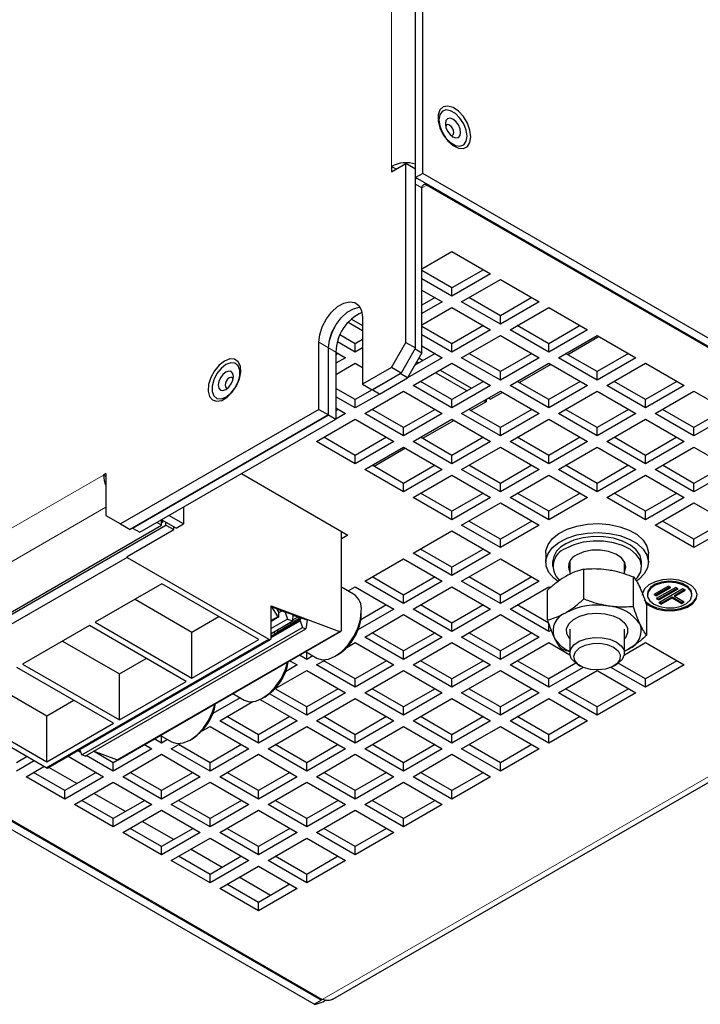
# Model space of a CAD drawing. Header units: millimetres. Extents: x 5 to 418, y 2 to 292.
# Tile 12 of 15: x 342 to 382, y 75 to 133. Entities that reach past the tile are written whole.
import ezdxf

# ---------------------------------------------------------------- set-up
doc = ezdxf.new("R2010")
doc.units = ezdxf.units.MM

msp = doc.modelspace()

# ---------------------------------------------------------------- linework, layer by layer
at = {"color": 7, "linetype": 'Continuous', "lineweight": 18}
for p, q in [((364.1519, 123.9779), (364.1519, 178.8495)), ((365.566, 123.8146), (365.5689, 123.8163)), ((365.9366, 122.7188), (365.5661, 122.9327)), ((365.9366, 122.7189), (366.2194, 122.8822)), ((366.2194, 122.8822), (366.2194, 122.9475)), ((359.9092, 113.6899), (360.4749, 113.3633)), ((360.902, 113.1168), (360.4777, 113.3617)), ((329.2208, 95.4839), (347.3227, 105.934)), ((330.0693, 94.0142), (347.4641, 104.0561)), ((360.11, 75.2692), (404.4032, 100.8392)), ((357.4755, 96.8421), (358.7707, 97.5898)), ((361.1158, 96.7942), (348.105, 89.2833)), ((356.99, 96.3321), (343.9793, 88.8212)), ((360.0535, 75.3019), (360.0535, 75.2366))]:
    msp.add_line(p, q, dxfattribs=at)
at = {"color": 7, "linetype": 'Continuous', "lineweight": 25}
for p, q in [((365.5689, 123.323), (365.5689, 142.92)), ((365.9932, 123.568), (365.9932, 143.1649)), ((364.1519, 123.6513), (365.0004, 124.1412)), ((364.1519, 123.9779), (364.1519, 123.6513)), ((364.4348, 123.8146), (364.1519, 123.9779)), ((365.0004, 113.6894), (365.0004, 124.1412)), ((365.5661, 123.8146), (365.0004, 124.1412)), ((365.5661, 113.3629), (365.5661, 123.8146)), ((365.5661, 123.4881), (365.5689, 123.4864)), ((365.5689, 123.3347), (365.5661, 123.333)), ((365.5991, 123.3056), (365.5661, 123.245)), ((365.9932, 123.568), (365.5689, 123.323)), ((404.4598, 100.8718), (365.5689, 123.323)), ((404.884, 101.1167), (365.9932, 123.568)), ((365.9366, 113.0837), (365.9366, 122.7188)), ((366.2194, 122.8822), (404.4032, 100.8392)), ((365.9366, 117.9837), (367.6902, 118.9961)), ((367.6902, 118.9961), (369.953, 117.6898)), ((367.6902, 116.8735), (365.9366, 117.8858)), ((369.5286, 117.9348), (367.6902, 116.8735)), ((369.953, 117.6898), (367.6902, 116.3836)), ((367.6902, 116.3836), (365.9366, 117.3959)), ((367.6902, 116.3836), (367.6902, 116.8735)), ((368.2559, 116.057), (370.5187, 117.3633)), ((370.5187, 117.3633), (372.7814, 116.057)), ((365.9366, 116.7428), (367.1245, 116.057)), ((366.7002, 116.302), (365.9366, 115.8611)), ((370.5187, 115.2407), (368.6802, 116.302)), ((372.3571, 116.302), (370.5187, 115.2407)), ((367.1245, 116.057), (365.9366, 115.3712)), ((365.9366, 114.7181), (367.6902, 115.7304)), ((367.6902, 115.7304), (369.953, 114.4242)), ((370.5187, 114.7507), (368.2559, 116.057)), ((372.7814, 116.057), (370.5187, 114.7507)), ((371.0843, 114.4242), (373.3471, 115.7304)), ((373.3471, 115.7304), (375.6098, 114.4242)), ((362.4548, 115.1594), (362.4548, 111.24)), ((370.5187, 114.7507), (370.5187, 115.2407)), ((361.6298, 114.8652), (362.4548, 114.3889)), ((361.814, 115.0527), (362.4548, 114.6828)), ((367.6902, 113.6079), (365.9366, 114.6202)), ((369.5286, 114.6691), (367.6902, 113.6079)), ((373.3471, 113.6079), (371.5087, 114.6691)), ((375.1855, 114.6691), (373.3471, 113.6079)), ((362.0334, 113.6079), (361.145, 114.1207)), ((367.6902, 113.1179), (365.9366, 114.1303)), ((369.953, 114.4242), (367.6902, 113.1179)), ((368.2559, 112.7914), (370.5187, 114.0976)), ((370.5187, 114.0976), (372.7814, 112.7914)), ((373.3471, 113.1179), (371.0843, 114.4242)), ((375.6098, 114.4242), (373.3471, 113.1179)), ((373.9128, 112.7914), (376.1755, 114.0976)), ((376.2962, 114.028), (374.4578, 112.9667)), ((376.1755, 114.0976), (378.4383, 112.7914)), ((359.9092, 109.7705), (359.9092, 113.6899)), ((362.0334, 113.1179), (360.9939, 113.718)), ((362.4548, 113.8511), (362.0334, 113.6079)), ((362.0334, 113.1179), (362.0334, 113.6079)), ((364.1519, 112.2197), (365.0004, 113.6894)), ((365.0004, 113.6894), (365.5661, 113.3629)), ((365.9366, 113.4771), (367.1245, 112.7914)), ((367.6902, 113.1179), (367.6902, 113.6079)), ((373.3471, 113.1179), (373.3471, 113.6079)), ((360.4749, 109.4439), (360.4749, 113.3633)), ((360.4777, 109.4423), (360.4777, 113.3617)), ((360.902, 113.1179), (361.4677, 112.7914)), ((360.902, 113.1168), (360.902, 109.1974)), ((361.0434, 113.0363), (360.902, 112.9547)), ((362.4548, 113.3612), (362.0334, 113.1179)), ((365.5661, 113.3629), (364.7176, 111.8932)), ((365.9366, 113.0837), (365.0881, 111.614)), ((366.7002, 113.0363), (365.5139, 112.3515)), ((365.5378, 113.3139), (365.9366, 113.0837)), ((370.5187, 111.975), (368.6802, 113.0363)), ((372.3571, 113.0363), (370.5187, 111.975)), ((376.1755, 111.975), (374.3371, 113.0363)), ((378.0139, 113.0363), (376.1755, 111.975)), ((361.4677, 112.7914), (360.902, 112.4648)), ((360.902, 111.8117), (362.0334, 112.4648)), ((362.0334, 112.4648), (362.4548, 112.2215)), ((367.1245, 112.7914), (365.0896, 111.6166)), ((365.4275, 111.1586), (367.6902, 112.4648)), ((365.6314, 112.5551), (365.749, 112.4872)), ((365.7587, 112.7755), (366.0036, 112.6342)), ((367.6902, 112.4648), (369.953, 111.1586)), ((370.5187, 111.4851), (368.2559, 112.7914)), ((372.7814, 112.7914), (370.5187, 111.4851)), ((371.0843, 111.1586), (373.3471, 112.4648)), ((373.4677, 112.3952), (371.6293, 111.3339)), ((373.3471, 112.4648), (375.6098, 111.1586)), ((376.1755, 111.4851), (373.9128, 112.7914)), ((378.4383, 112.7914), (376.1755, 111.4851)), ((376.7412, 111.1586), (379.0039, 112.4648)), ((379.0039, 112.4648), (381.2667, 111.1586)), ((364.1519, 112.2197), (362.4548, 111.24)), ((364.7176, 111.8932), (363.0205, 110.9135)), ((363.0233, 110.9118), (364.6638, 111.8589)), ((364.7176, 111.8932), (364.1519, 112.2197)), ((364.6638, 111.8589), (364.6666, 111.8638)), ((365.0881, 111.614), (364.6638, 111.8589)), ((366.739, 111.9157), (368.5774, 110.8544)), ((366.9936, 112.0626), (368.832, 111.0013)), ((370.5187, 111.4851), (370.5187, 111.975)), ((376.1755, 111.4851), (376.1755, 111.975)), ((362.4548, 111.24), (363.0205, 110.9135)), ((363.4476, 110.6669), (365.0881, 111.614)), ((367.6902, 109.8523), (365.4275, 111.1586)), ((367.6902, 110.3422), (365.8518, 111.4035)), ((369.5286, 111.4035), (367.6902, 110.3422)), ((369.953, 111.1586), (367.6902, 109.8523)), ((373.3471, 109.8523), (371.0843, 111.1586)), ((373.3471, 110.3422), (371.5087, 111.4035)), ((375.1855, 111.4035), (373.3471, 110.3422)), ((375.6098, 111.1586), (373.3471, 109.8523)), ((379.0039, 109.8523), (376.7412, 111.1586)), ((379.0039, 110.3422), (377.1655, 111.4035)), ((380.8423, 111.4035), (379.0039, 110.3422)), ((381.2667, 111.1586), (379.0039, 109.8523)), ((362.0334, 110.3422), (360.902, 110.9953)), ((363.0233, 110.9137), (362.0334, 110.3422)), ((363.446, 110.6678), (362.0334, 109.8523)), ((362.5991, 109.5257), (364.8618, 110.832)), ((363.0233, 110.9151), (363.0233, 110.9118)), ((363.4476, 110.6669), (363.0233, 110.9118)), ((364.8618, 110.832), (367.1245, 109.5257)), ((368.2559, 109.5257), (370.5187, 110.832)), ((370.6393, 110.7623), (369.9427, 110.3602)), ((370.5187, 110.832), (372.7814, 109.5257)), ((373.9128, 109.5257), (376.1755, 110.832)), ((376.1755, 110.832), (378.4383, 109.5257)), ((379.5696, 109.5257), (381.8324, 110.832)), ((381.8324, 110.832), (384.0951, 109.5257)), ((362.0334, 109.8523), (360.902, 110.5054)), ((362.0334, 109.8523), (362.0334, 110.3422)), ((367.6902, 109.8523), (367.6902, 110.3422)), ((369.6881, 110.2132), (368.8009, 109.701)), ((369.5674, 110.2829), (369.6881, 110.2132)), ((369.6881, 110.3525), (369.6881, 110.2132)), ((369.822, 110.4298), (369.9427, 110.3602)), ((373.3471, 109.8523), (373.3471, 110.3422)), ((379.0039, 109.8523), (379.0039, 110.3422)), ((359.9092, 109.7705), (348.3127, 103.076)), ((360.4749, 109.4439), (348.8784, 102.7494)), ((349.0226, 102.8294), (360.4777, 109.4423)), ((359.9092, 109.7705), (360.4749, 109.4439)), ((360.4777, 109.4423), (360.902, 109.1974)), ((360.902, 109.8523), (361.4677, 109.5257)), ((361.0434, 109.7707), (360.902, 109.6891)), ((361.4677, 109.5257), (360.902, 109.1992)), ((364.8618, 108.2195), (362.5991, 109.5257)), ((364.8618, 108.7094), (363.0234, 109.7707)), ((366.7002, 109.7707), (364.8618, 108.7094)), ((367.1245, 109.5257), (364.8618, 108.2195)), ((370.5187, 108.2195), (368.2559, 109.5257)), ((370.5187, 108.7094), (368.6802, 109.7707)), ((372.3571, 109.7707), (370.5187, 108.7094)), ((372.7814, 109.5257), (370.5187, 108.2195)), ((376.1755, 108.2195), (373.9128, 109.5257)), ((376.1755, 108.7094), (374.3371, 109.7707)), ((378.0139, 109.7707), (376.1755, 108.7094)), ((378.4383, 109.5257), (376.1755, 108.2195)), ((381.8324, 108.2195), (379.5696, 109.5257)), ((381.8324, 108.7094), (379.994, 109.7707)), ((383.6708, 109.7707), (381.8324, 108.7094)), ((384.0951, 109.5257), (381.8324, 108.2195)), ((349.4469, 102.5845), (360.902, 109.1974)), ((359.7706, 107.8929), (362.0334, 109.1992)), ((362.0334, 109.1992), (364.2961, 107.8929)), ((365.4275, 107.8929), (367.6902, 109.1992)), ((367.8109, 109.1295), (365.9725, 108.0682)), ((367.6902, 109.1992), (369.953, 107.8929)), ((371.0843, 107.8929), (373.3471, 109.1992)), ((373.3471, 109.1992), (375.6098, 107.8929)), ((376.7412, 107.8929), (379.0039, 109.1992)), ((379.0039, 109.1992), (381.2667, 107.8929)), ((364.8618, 108.2195), (364.8618, 108.7094)), ((370.5187, 108.2195), (370.5187, 108.7094)), ((376.1755, 108.2195), (376.1755, 108.7094)), ((381.8324, 108.2195), (381.8324, 108.7094)), ((362.0334, 106.5867), (359.7706, 107.8929)), ((362.0334, 107.0766), (360.195, 108.1379)), ((363.8718, 108.1379), (362.0334, 107.0766)), ((364.2961, 107.8929), (362.0334, 106.5867)), ((367.6902, 106.5867), (365.4275, 107.8929)), ((367.6902, 107.0766), (365.8518, 108.1379)), ((369.5286, 108.1379), (367.6902, 107.0766)), ((369.953, 107.8929), (367.6902, 106.5867)), ((373.3471, 106.5867), (371.0843, 107.8929)), ((373.3471, 107.0766), (371.5087, 108.1379)), ((375.1855, 108.1379), (373.3471, 107.0766)), ((375.6098, 107.8929), (373.3471, 106.5867)), ((379.0039, 106.5867), (376.7412, 107.8929)), ((379.0039, 107.0766), (377.1655, 108.1379)), ((380.8423, 108.1379), (379.0039, 107.0766)), ((381.2667, 107.8929), (379.0039, 106.5867)), ((362.0334, 106.5867), (362.0334, 107.0766)), ((362.5991, 106.2601), (364.8618, 107.5664)), ((364.9825, 107.4967), (363.144, 106.4354)), ((364.8618, 107.5664), (367.1245, 106.2601)), ((367.6902, 106.5867), (367.6902, 107.0766)), ((368.2559, 106.2601), (370.5187, 107.5664)), ((370.5187, 107.5664), (372.7814, 106.2601)), ((373.3471, 106.5867), (373.3471, 107.0766)), ((373.9128, 106.2601), (376.1755, 107.5664)), ((376.1755, 107.5664), (378.4383, 106.2601)), ((379.0039, 106.5867), (379.0039, 107.0766)), ((379.5696, 106.2601), (381.8324, 107.5664)), ((381.8324, 107.5664), (384.0951, 106.2601)), ((364.8618, 105.4438), (363.0234, 106.5051)), ((366.7002, 106.5051), (364.8618, 105.4438)), ((370.5187, 105.4438), (368.6802, 106.5051)), ((372.3571, 106.5051), (370.5187, 105.4438)), ((376.1755, 105.4438), (374.3371, 106.5051)), ((378.0139, 106.5051), (376.1755, 105.4438)), ((381.8324, 105.4438), (379.994, 106.5051)), ((383.6708, 106.5051), (381.8324, 105.4438)), ((347.4641, 106.0156), (347.3227, 105.934)), ((347.4641, 105.8523), (347.3227, 105.934)), ((347.4641, 106.0156), (347.4641, 103.566)), ((355.3881, 106.0143), (361.6091, 102.423)), ((364.8618, 104.9538), (362.5991, 106.2601)), ((367.1245, 106.2601), (364.8618, 104.9538)), ((365.4275, 104.6273), (367.6902, 105.9335)), ((367.6902, 105.9335), (369.953, 104.6273)), ((370.5187, 104.9538), (368.2559, 106.2601)), ((372.7814, 106.2601), (370.5187, 104.9538)), ((371.0843, 104.6273), (373.3471, 105.9335)), ((373.3471, 105.9335), (375.6098, 104.6273)), ((376.1755, 104.9538), (373.9128, 106.2601)), ((378.4383, 106.2601), (376.1755, 104.9538)), ((376.7412, 104.6273), (379.0039, 105.9335)), ((379.0039, 105.9335), (381.2667, 104.6273)), ((381.8324, 104.9538), (379.5696, 106.2601)), ((384.0951, 106.2601), (381.8324, 104.9538)), ((364.8618, 104.9538), (364.8618, 105.4438)), ((370.5187, 104.9538), (370.5187, 105.4438)), ((376.1755, 104.9538), (376.1755, 105.4438)), ((381.8324, 104.9538), (381.8324, 105.4438)), ((367.6902, 103.811), (365.8518, 104.8722)), ((369.5286, 104.8722), (367.6902, 103.811)), ((373.3471, 103.811), (371.5087, 104.8722)), ((375.1855, 104.8722), (373.3471, 103.811)), ((379.0039, 103.811), (377.1655, 104.8722)), ((380.8423, 104.8722), (379.0039, 103.811)), ((367.6902, 103.321), (365.4275, 104.6273)), ((369.953, 104.6273), (367.6902, 103.321)), ((368.2559, 102.9945), (370.5187, 104.3007)), ((370.5187, 104.3007), (372.7814, 102.9945)), ((373.3471, 103.321), (371.0843, 104.6273)), ((375.6098, 104.6273), (373.3471, 103.321)), ((379.0039, 103.321), (376.7412, 104.6273)), ((381.2667, 104.6273), (379.0039, 103.321)), ((379.5696, 102.9945), (381.8324, 104.3007)), ((381.8324, 104.3007), (384.0951, 102.9945)), ((351.9925, 104.054), (351.9925, 103.0747)), ((367.6902, 103.321), (367.6902, 103.811)), ((373.3471, 103.321), (373.3471, 103.811)), ((379.0039, 103.321), (379.0039, 103.811)), ((347.4641, 103.566), (348.3127, 103.076)), ((348.3127, 103.076), (348.8784, 102.7494)), ((350.7168, 102.9947), (350.4372, 103.1562)), ((350.7168, 103.3176), (350.7168, 103.2658)), ((350.7168, 102.9947), (350.7168, 103.3176)), ((350.7168, 103.2658), (350.8102, 103.2119)), ((350.7168, 103.158), (350.8102, 103.2119)), ((351.5682, 102.8298), (350.72, 103.3195)), ((350.8102, 103.2119), (350.8102, 103.2674)), ((350.9742, 103.0094), (350.9742, 103.1727)), ((351.9925, 103.0747), (351.1443, 103.5644)), ((351.5682, 102.8298), (351.9925, 103.0747)), ((370.5187, 102.1781), (368.6802, 103.2394)), ((372.3571, 103.2394), (370.5187, 102.1781)), ((381.8324, 102.1781), (379.994, 103.2394)), ((383.6708, 103.2394), (381.8324, 102.1781)), ((332.5895, 92.3961), (350.9742, 103.0094)), ((332.6149, 92.5447), (350.7168, 102.9947)), ((348.7042, 101.1765), (351.4268, 102.7482)), ((349.0198, 102.831), (349.0226, 102.8294)), ((349.0226, 102.8294), (349.4469, 102.5845)), ((350.9742, 103.0094), (351.4268, 102.7482)), ((351.4268, 102.7482), (351.4268, 102.9114)), ((361.2327, 96.8876), (361.2327, 102.6403)), ((365.4275, 101.3617), (367.6902, 102.6679)), ((367.6902, 102.6679), (369.953, 101.3617)), ((370.5187, 101.6882), (368.2559, 102.9945)), ((372.7814, 102.9945), (370.5187, 101.6882)), ((381.8324, 101.6882), (379.5696, 102.9945)), ((384.0951, 102.9945), (381.8324, 101.6882)), ((361.6091, 102.423), (361.2327, 102.2057)), ((370.5187, 101.6882), (370.5187, 102.1781)), ((381.8324, 101.6882), (381.8324, 102.1781)), ((367.6902, 100.0554), (365.4275, 101.3617)), ((367.6902, 100.5453), (365.8518, 101.6066)), ((369.5286, 101.6066), (367.6902, 100.5453)), ((369.953, 101.3617), (367.6902, 100.0554)), ((373.1755, 101.3617), (373.1755, 100.8391)), ((379.1755, 100.8391), (379.1755, 101.3617)), ((348.7027, 101.1163), (335.692, 93.6053)), ((348.7027, 101.1773), (348.7027, 101.1163)), ((348.7027, 101.1163), (356.99, 96.3321)), ((362.5991, 99.7288), (364.8618, 101.0351)), ((364.8618, 101.0351), (367.1245, 99.7288)), ((368.2559, 99.7288), (370.5187, 101.0351)), ((370.5187, 101.0351), (372.7814, 99.7288)), ((373.5755, 100.8391), (373.5755, 100.5778)), ((374.5755, 100.8735), (374.5755, 100.1207)), ((377.7755, 100.1463), (377.7755, 100.8735)), ((378.7755, 100.5778), (378.7755, 100.8391)), ((360.7231, 75.285), (404.7901, 100.7244)), ((367.6902, 100.0554), (367.6902, 100.5453)), ((374.5108, 100.7084), (374.5755, 100.5434)), ((375.3994, 98.6855), (375.3994, 100.4293)), ((377.7755, 100.5434), (377.8402, 100.7084)), ((350.7392, 99.5814), (346.836, 97.3281)), ((356.3961, 96.3158), (350.7392, 99.5814)), ((364.8618, 98.4226), (362.5991, 99.7288)), ((364.8618, 98.9125), (363.0234, 99.9738)), ((366.7002, 99.9738), (364.8618, 98.9125)), ((367.1245, 99.7288), (364.8618, 98.4226)), ((370.5187, 98.4226), (368.2559, 99.7288)), ((370.5187, 98.9125), (368.6802, 99.9738)), ((372.3571, 99.9738), (370.5187, 98.9125)), ((372.7814, 99.7288), (370.5187, 98.4226)), ((378.2991, 98.2364), (378.2991, 99.9802)), ((361.9449, 98.9711), (361.2327, 99.3823)), ((361.6157, 99.1611), (362.0334, 99.4023)), ((362.0334, 99.4023), (364.2961, 98.096)), ((365.4275, 98.096), (367.6902, 99.4023)), ((367.6902, 99.4023), (369.953, 98.096)), ((371.0843, 98.096), (373.3471, 99.4023)), ((373.2758, 97.4604), (373.2758, 99.2042)), ((373.3471, 99.4023), (373.444, 99.3463)), ((380.3442, 99.445), (379.4957, 98.9551)), ((379.6371, 98.9388), (380.4291, 99.396)), ((380.7685, 99.3633), (379.6371, 98.7102)), ((379.6371, 98.8735), (380.4856, 99.3633)), ((379.7785, 98.6939), (380.8533, 99.3143)), ((379.7785, 98.6285), (380.9099, 99.2817)), ((381.1927, 99.2817), (379.7785, 98.4653)), ((380.4856, 99.3633), (380.3442, 99.445)), ((380.6978, 98.898), (381.2776, 99.2327)), ((380.6978, 98.8326), (381.3342, 99.2)), ((380.9099, 99.2817), (380.7685, 99.3633)), ((381.3342, 99.2), (381.1927, 99.2817)), ((349.1653, 98.6728), (352.4928, 96.7519)), ((364.8618, 98.4226), (364.8618, 98.9125)), ((370.5187, 98.4226), (370.5187, 98.9125)), ((379.1182, 98.9778), (379.1182, 98.9124)), ((379.4957, 98.9551), (379.6371, 98.8735)), ((379.5523, 98.9878), (379.6371, 98.9388)), ((379.6371, 98.9388), (379.6371, 98.8735)), ((379.6371, 98.7102), (379.7785, 98.6285)), ((379.6937, 98.7428), (379.7785, 98.6939)), ((379.7785, 98.6939), (379.7785, 98.6285)), ((379.7785, 98.4653), (379.92, 98.3836)), ((379.8351, 98.4979), (379.92, 98.4489)), ((379.92, 98.4489), (380.5564, 98.8163)), ((379.92, 98.3836), (380.5564, 98.751)), ((379.92, 98.4489), (379.92, 98.3836)), ((380.5564, 98.8163), (381.122, 98.4898)), ((380.5564, 98.8163), (380.5564, 98.751)), ((380.5564, 98.751), (381.122, 98.4244)), ((380.6978, 98.898), (380.6978, 98.8326)), ((381.2635, 98.5061), (380.6978, 98.8326)), ((381.122, 98.4898), (381.2069, 98.5387)), ((381.122, 98.4244), (381.2635, 98.5061)), ((381.122, 98.4898), (381.122, 98.4244)), ((381.7182, 98.9124), (381.7182, 98.9778)), ((357.1314, 98.283), (361.1158, 96.7942)), ((357.1314, 96.4138), (357.1314, 98.283)), ((357.1314, 98.2175), (357.1438, 98.2246)), ((357.1438, 98.2246), (357.5077, 97.6492)), ((357.4339, 98.1162), (357.1438, 98.2246)), ((357.9168, 97.9089), (357.4549, 98.0815)), ((357.5664, 97.8909), (357.723, 97.9813)), ((357.9168, 97.9089), (357.9451, 97.9252)), ((358.4113, 97.751), (357.9451, 97.9252)), ((357.9451, 97.9252), (358.0799, 97.5136)), ((364.2961, 98.096), (362.1956, 96.8834)), ((363.8718, 98.341), (362.3622, 97.4695)), ((362.3923, 97.8189), (362.3923, 97.9822)), ((367.6902, 96.7898), (365.4275, 98.096)), ((367.6902, 97.2797), (365.8518, 98.341)), ((369.5286, 98.341), (367.6902, 97.2797)), ((369.953, 98.096), (367.6902, 96.7898)), ((373.3471, 96.7898), (371.0843, 98.096)), ((373.3471, 97.2797), (371.5087, 98.341)), ((379.0752, 96.5622), (379.0752, 98.3059)), ((346.836, 97.3281), (352.4928, 94.0625)), ((352.4928, 96.7519), (354.0667, 97.6605)), ((357.5077, 97.6492), (357.1314, 97.4319)), ((357.5772, 97.6351), (357.1314, 97.3778)), ((358.0799, 97.5136), (357.1314, 96.9661)), ((357.1314, 96.4358), (358.8117, 97.4058)), ((357.1314, 96.6774), (358.3835, 97.4002)), ((357.3877, 96.6594), (358.8019, 97.4758)), ((357.4863, 96.7651), (358.8583, 97.5571)), ((357.5077, 97.6492), (357.5772, 97.6351)), ((357.5772, 97.6351), (357.5742, 97.8323)), ((358.0799, 97.5136), (358.3835, 97.4002)), ((358.3835, 97.4002), (358.4113, 97.751)), ((358.3886, 97.4649), (358.6701, 97.6274)), ((358.863, 97.5553), (358.4092, 97.7249)), ((358.8913, 97.5716), (358.8019, 97.4758)), ((358.8019, 97.4758), (358.8117, 97.4058)), ((358.8117, 97.4058), (358.9513, 97.0219)), ((358.863, 97.5553), (358.8913, 97.5716)), ((359.2245, 97.4471), (358.8913, 97.5716)), ((359.2245, 97.4471), (359.1414, 96.9509)), ((362.5991, 96.4632), (364.8618, 97.7695)), ((364.8618, 97.7695), (367.1245, 96.4632)), ((367.6902, 96.7898), (367.6902, 97.2797)), ((368.2559, 96.4632), (370.5187, 97.7695)), ((370.5187, 97.7695), (372.7814, 96.4632)), ((373.3471, 96.7898), (373.3471, 97.2797)), ((346.4966, 97.1322), (342.5933, 94.8789)), ((346.0537, 89.5763), (358.9513, 97.0219)), ((346.2438, 89.5053), (359.1414, 96.9509)), ((352.1534, 93.8666), (346.4966, 97.1322)), ((348.1805, 89.2851), (361.1912, 96.796)), ((352.4928, 94.0625), (352.4928, 96.7519)), ((357.3877, 96.6594), (357.2132, 96.7246)), ((357.4863, 96.7651), (357.3877, 96.6594)), ((357.4755, 96.8421), (357.4863, 96.7651)), ((358.9513, 97.0219), (359.1414, 96.9509)), ((364.8618, 95.6469), (363.0234, 96.7082)), ((366.7002, 96.7082), (364.8618, 95.6469)), ((370.5187, 95.6469), (368.6802, 96.7082)), ((372.3571, 96.7082), (370.5187, 95.6469)), ((373.4841, 96.8689), (373.3471, 96.7898)), ((374.5755, 96.9151), (374.5755, 95.5152)), ((377.7755, 95.5152), (377.7755, 96.9151)), ((344.0792, 88.8113), (357.09, 96.3222)), ((344.9227, 96.2236), (348.2502, 94.3027)), ((352.4928, 94.0625), (356.3961, 96.3158)), ((357.1314, 96.5937), (357.218, 96.5614)), ((357.1314, 96.5602), (357.1667, 96.5806)), ((357.1314, 96.5114), (357.218, 96.5614)), ((357.218, 96.5614), (357.3877, 96.6594)), ((361.5442, 95.8542), (362.0334, 96.1366)), ((362.0334, 96.1366), (364.2961, 94.8304)), ((364.8618, 95.157), (362.5991, 96.4632)), ((367.1245, 96.4632), (364.8618, 95.157)), ((365.4275, 94.8304), (367.6902, 96.1366)), ((367.6902, 96.1366), (369.953, 94.8304)), ((370.5187, 95.157), (368.2559, 96.4632)), ((372.7814, 96.4632), (370.5187, 95.157)), ((371.0843, 94.8304), (373.3471, 96.1366)), ((373.3471, 96.1366), (374.5835, 95.4229)), ((377.7675, 95.4229), (379.0039, 96.1366)), ((379.0039, 96.1366), (381.2667, 94.8304)), ((359.1316, 95.607), (359.7851, 95.2298)), ((359.2049, 95.157), (359.2049, 95.5647)), ((364.8618, 95.157), (364.8618, 95.6469)), ((370.5187, 95.157), (370.5187, 95.6469)), ((377.7755, 95.6386), (378.0134, 95.76)), ((348.2502, 94.3027), (349.8241, 95.2113)), ((358.2149, 95.0754), (358.1195, 95.0203)), ((358.2128, 95.0766), (358.6393, 94.8304)), ((359.2049, 95.157), (358.7785, 95.4032)), ((359.5581, 95.3608), (359.2049, 95.157)), ((359.7706, 94.8304), (360.2993, 95.1356)), ((362.0334, 94.0141), (360.195, 95.0754)), ((360.8652, 95.3369), (361.0066, 95.4185)), ((363.8718, 95.0754), (362.0334, 94.0141)), ((367.6902, 94.0141), (365.8518, 95.0754)), ((369.5286, 95.0754), (367.6902, 94.0141)), ((373.3471, 94.0141), (371.5087, 95.0754)), ((380.8423, 95.0754), (379.0039, 94.0141)), ((347.9108, 91.4173), (342.2539, 94.683)), ((342.5933, 94.8789), (348.2502, 91.6133)), ((357.3015, 93.405), (359.2049, 94.5038)), ((358.6393, 94.8304), (357.953, 94.4342)), ((359.2049, 94.5038), (361.4677, 93.1976)), ((362.0334, 93.5241), (359.7706, 94.8304)), ((364.2961, 94.8304), (362.0334, 93.5241)), ((362.5991, 93.1976), (364.8618, 94.5038)), ((364.8618, 94.5038), (367.1245, 93.1976)), ((367.6902, 93.5241), (365.4275, 94.8304)), ((369.953, 94.8304), (367.6902, 93.5241)), ((368.2559, 93.1976), (370.5187, 94.5038)), ((370.5187, 94.5038), (372.7814, 93.1976)), ((373.3471, 93.5241), (371.0843, 94.8304)), ((374.9359, 94.9312), (373.3471, 94.0141)), ((375.3647, 94.6889), (373.3471, 93.5241)), ((373.9128, 93.1976), (376.1755, 94.5038)), ((375.044, 94.8622), (375.2137, 94.7642)), ((376.1755, 94.5038), (378.4383, 93.1976)), ((379.0039, 93.5241), (376.9863, 94.6889)), ((377.1373, 94.7642), (377.3071, 94.8622)), ((379.0039, 94.0141), (377.4152, 94.9312)), ((381.2667, 94.8304), (379.0039, 93.5241)), ((348.2502, 91.6133), (348.2502, 94.3027)), ((348.2502, 91.6133), (352.1534, 93.8666)), ((362.0334, 93.5241), (362.0334, 94.0141)), ((367.6902, 93.5241), (367.6902, 94.0141)), ((373.3471, 93.5241), (373.3471, 94.0141)), ((379.0039, 93.5241), (379.0039, 94.0141)), ((343.9793, 88.8212), (335.692, 93.6053)), ((340.68, 93.7744), (344.0075, 91.8534)), ((359.2049, 92.3812), (357.3665, 93.4425)), ((361.0434, 93.4425), (359.2049, 92.3812)), ((364.8618, 92.3812), (363.0234, 93.4425)), ((366.7002, 93.4425), (364.8618, 92.3812)), ((370.5187, 92.3812), (368.6802, 93.4425)), ((372.3571, 93.4425), (370.5187, 92.3812)), ((376.1755, 92.3812), (374.3371, 93.4425)), ((378.0139, 93.4425), (376.1755, 92.3812)), ((329.9307, 92.6914), (360.11, 75.2692)), ((344.0075, 91.8534), (345.5814, 92.762)), ((355.3154, 92.9116), (353.7103, 91.985)), ((354.8911, 93.1565), (353.8769, 92.5711)), ((354.1138, 91.5648), (356.0567, 92.6864)), ((354.889, 93.1578), (355.5424, 92.7806)), ((356.4783, 92.8122), (358.6393, 91.5648)), ((356.6226, 92.8876), (356.764, 92.9693)), ((359.2049, 91.8913), (357.0258, 93.1493)), ((361.4677, 93.1976), (359.2049, 91.8913)), ((359.7706, 91.5648), (362.0334, 92.871)), ((362.0334, 92.871), (364.2961, 91.5648)), ((364.8618, 91.8913), (362.5991, 93.1976)), ((367.1245, 93.1976), (364.8618, 91.8913)), ((365.4275, 91.5648), (367.6902, 92.871)), ((367.6902, 92.871), (369.953, 91.5648)), ((370.5187, 91.8913), (368.2559, 93.1976)), ((372.7814, 93.1976), (370.5187, 91.8913)), ((371.0843, 91.5648), (373.3471, 92.871)), ((373.3471, 92.871), (375.6098, 91.5648)), ((376.1755, 91.8913), (373.9128, 93.1976)), ((378.4383, 93.1976), (376.1755, 91.8913)), ((359.6292, 74.9917), (329.8607, 92.1767)), ((360.0535, 75.2366), (329.9307, 92.6261)), ((338.3507, 92.4297), (344.0075, 89.1641)), ((359.2049, 91.8913), (359.2049, 92.3812)), ((364.8618, 91.8913), (364.8618, 92.3812)), ((370.5187, 91.8913), (370.5187, 92.3812)), ((376.1755, 91.8913), (376.1755, 92.3812)), ((344.0075, 89.1641), (344.0075, 91.8534)), ((356.3765, 90.2585), (354.1138, 91.5648)), ((356.3765, 90.7484), (354.5381, 91.8097)), ((358.2149, 91.8097), (356.3765, 90.7484)), ((358.6393, 91.5648), (356.3765, 90.2585)), ((362.0334, 90.2585), (359.7706, 91.5648)), ((362.0334, 90.7484), (360.195, 91.8097)), ((363.8718, 91.8097), (362.0334, 90.7484)), ((364.2961, 91.5648), (362.0334, 90.2585)), ((367.6902, 90.2585), (365.4275, 91.5648)), ((367.6902, 90.7484), (365.8518, 91.8097)), ((369.5286, 91.8097), (367.6902, 90.7484)), ((369.953, 91.5648), (367.6902, 90.2585)), ((373.3471, 90.2585), (371.0843, 91.5648)), ((373.3471, 90.7484), (371.5087, 91.8097)), ((375.1855, 91.8097), (373.3471, 90.7484)), ((375.6098, 91.5648), (373.3471, 90.2585)), ((344.0075, 89.1641), (347.9108, 91.4173)), ((353.0589, 90.9558), (353.5481, 91.2382)), ((353.5481, 91.2382), (355.8108, 89.9319)), ((356.9422, 89.9319), (359.2049, 91.2382)), ((359.2049, 91.2382), (361.4677, 89.9319)), ((362.5991, 89.9319), (364.8618, 91.2382)), ((364.8618, 91.2382), (367.1245, 89.9319)), ((368.2559, 89.9319), (370.5187, 91.2382)), ((370.5187, 91.2382), (372.7814, 89.9319)), ((350.7197, 90.2585), (350.2932, 90.5047)), ((350.6463, 90.7086), (351.2998, 90.3313)), ((350.7197, 90.2585), (350.7197, 90.6662)), ((351.0728, 90.4624), (350.7197, 90.2585)), ((352.3799, 90.4384), (352.5213, 90.5201)), ((356.3765, 90.2585), (356.3765, 90.7484)), ((362.0334, 90.2585), (362.0334, 90.7484)), ((367.6902, 90.2585), (367.6902, 90.7484)), ((373.3471, 90.2585), (373.3471, 90.7484)), ((346.003, 89.7158), (345.8245, 89.8188)), ((346.0537, 89.5763), (345.941, 89.8861)), ((348.105, 89.2833), (346.7417, 89.7927)), ((349.7296, 90.1769), (347.8912, 89.1156)), ((350.154, 89.9319), (347.8912, 88.6257)), ((349.7275, 90.1781), (350.154, 89.9319)), ((351.2854, 89.9319), (351.814, 90.2371)), ((353.5481, 88.6257), (351.2854, 89.9319)), ((353.5481, 89.1156), (351.7097, 90.1769)), ((355.3865, 90.1769), (353.5481, 89.1156)), ((355.8108, 89.9319), (353.5481, 88.6257)), ((359.2049, 88.6257), (356.9422, 89.9319)), ((359.2049, 89.1156), (357.3665, 90.1769)), ((361.0434, 90.1769), (359.2049, 89.1156)), ((361.4677, 89.9319), (359.2049, 88.6257)), ((364.8618, 88.6257), (362.5991, 89.9319)), ((364.8618, 89.1156), (363.0234, 90.1769)), ((366.7002, 90.1769), (364.8618, 89.1156)), ((367.1245, 89.9319), (364.8618, 88.6257)), ((370.5187, 88.6257), (368.2559, 89.9319)), ((370.5187, 89.1156), (368.6802, 90.1769)), ((372.3571, 90.1769), (370.5187, 89.1156)), ((372.7814, 89.9319), (370.5187, 88.6257)), ((342.8518, 89.472), (342.2344, 89.1156)), ((343.2761, 89.2271), (342.2344, 88.6257)), ((345.2588, 89.4922), (347.3256, 88.2991)), ((346.2438, 89.5053), (346.0537, 89.5763)), ((347.8912, 88.6257), (346.3057, 89.541)), ((347.8912, 89.1156), (346.73, 89.786)), ((348.4569, 88.2991), (350.7197, 89.6054)), ((350.7197, 89.6054), (352.9824, 88.2991)), ((354.1138, 88.2991), (356.3765, 89.6054)), ((356.3765, 89.6054), (358.6393, 88.2991)), ((359.7706, 88.2991), (362.0334, 89.6054)), ((362.0334, 89.6054), (364.2961, 88.2991)), ((365.4275, 88.2991), (367.6902, 89.6054)), ((367.6902, 89.6054), (369.953, 88.2991)), ((342.8001, 88.2991), (343.8418, 88.9005)), ((345.7704, 87.8913), (344.128, 88.8394)), ((347.8912, 88.6257), (347.8912, 89.1156)), ((353.5481, 88.6257), (353.5481, 89.1156)), ((359.2049, 88.6257), (359.2049, 89.1156)), ((364.8618, 88.6257), (364.8618, 89.1156)), ((370.5187, 88.6257), (370.5187, 89.1156)), ((345.0628, 86.9929), (342.8001, 88.2991)), ((345.0628, 87.4828), (343.2244, 88.5441)), ((346.9012, 88.5441), (345.0628, 87.4828)), ((347.3256, 88.2991), (345.0628, 86.9929)), ((350.7197, 86.9929), (348.4569, 88.2991)), ((350.7197, 87.4828), (348.8813, 88.5441)), ((352.5581, 88.5441), (350.7197, 87.4828)), ((352.9824, 88.2991), (350.7197, 86.9929)), ((356.3765, 86.9929), (354.1138, 88.2991)), ((356.3765, 87.4828), (354.5381, 88.5441)), ((358.2149, 88.5441), (356.3765, 87.4828)), ((358.6393, 88.2991), (356.3765, 86.9929)), ((362.0334, 86.9929), (359.7706, 88.2991)), ((362.0334, 87.4828), (360.195, 88.5441)), ((363.8718, 88.5441), (362.0334, 87.4828)), ((364.2961, 88.2991), (362.0334, 86.9929)), ((367.6902, 86.9929), (365.4275, 88.2991)), ((367.6902, 87.4828), (365.8518, 88.5441)), ((369.5286, 88.5441), (367.6902, 87.4828)), ((369.953, 88.2991), (367.6902, 86.9929)), ((345.6285, 86.6663), (347.8912, 87.9726)), ((347.8912, 87.9726), (350.154, 86.6663)), ((351.2854, 86.6663), (353.5481, 87.9726)), ((353.5481, 87.9726), (355.8108, 86.6663)), ((356.9422, 86.6663), (359.2049, 87.9726)), ((359.2049, 87.9726), (361.4677, 86.6663)), ((362.5991, 86.6663), (364.8618, 87.9726)), ((364.8618, 87.9726), (367.1245, 86.6663)), ((345.0628, 86.9929), (345.0628, 87.4828)), ((348.5988, 86.2585), (346.7604, 87.3198)), ((350.7197, 86.9929), (350.7197, 87.4828)), ((356.3765, 86.9929), (356.3765, 87.4828)), ((362.0334, 86.9929), (362.0334, 87.4828)), ((367.6902, 86.9929), (367.6902, 87.4828)), ((347.8912, 85.3601), (345.6285, 86.6663)), ((347.8912, 85.85), (346.0528, 86.9113)), ((349.7296, 86.9113), (347.8912, 85.85)), ((350.154, 86.6663), (347.8912, 85.3601)), ((348.4569, 85.0335), (350.7197, 86.3397)), ((350.7197, 86.3397), (352.9824, 85.0335)), ((353.5481, 85.3601), (351.2854, 86.6663)), ((353.5481, 85.85), (351.7097, 86.9113)), ((355.3865, 86.9113), (353.5481, 85.85)), ((355.8108, 86.6663), (353.5481, 85.3601)), ((354.1138, 85.0335), (356.3765, 86.3397)), ((356.3765, 86.3397), (358.6393, 85.0335)), ((359.2049, 85.3601), (356.9422, 86.6663)), ((359.2049, 85.85), (357.3665, 86.9113)), ((361.0434, 86.9113), (359.2049, 85.85)), ((361.4677, 86.6663), (359.2049, 85.3601)), ((359.7706, 85.0335), (362.0334, 86.3397)), ((362.0334, 86.3397), (364.2961, 85.0335)), ((364.8618, 85.3601), (362.5991, 86.6663)), ((364.8618, 85.85), (363.0234, 86.9113)), ((366.7002, 86.9113), (364.8618, 85.85)), ((367.1245, 86.6663), (364.8618, 85.3601)), ((347.8912, 85.3601), (347.8912, 85.85)), ((353.5481, 85.3601), (353.5481, 85.85)), ((359.2049, 85.3601), (359.2049, 85.85)), ((364.8618, 85.3601), (364.8618, 85.85)), ((350.7197, 84.2172), (348.8813, 85.2785)), ((351.4273, 84.6256), (349.5888, 85.6869)), ((352.5581, 85.2785), (350.7197, 84.2172)), ((356.3765, 84.2172), (354.5381, 85.2785)), ((358.2149, 85.2785), (356.3765, 84.2172)), ((362.0334, 84.2172), (360.195, 85.2785)), ((363.8718, 85.2785), (362.0334, 84.2172)), ((350.7197, 83.7272), (348.4569, 85.0335)), ((352.9824, 85.0335), (350.7197, 83.7272)), ((351.2854, 83.4007), (353.5481, 84.7069)), ((353.5481, 84.7069), (355.8108, 83.4007)), ((356.3765, 83.7272), (354.1138, 85.0335)), ((358.6393, 85.0335), (356.3765, 83.7272)), ((356.9422, 83.4007), (359.2049, 84.7069)), ((359.2049, 84.7069), (361.4677, 83.4007)), ((362.0334, 83.7272), (359.7706, 85.0335)), ((364.2961, 85.0335), (362.0334, 83.7272)), ((350.7197, 83.7272), (350.7197, 84.2172)), ((354.2557, 82.9928), (352.4173, 84.0541)), ((356.3765, 83.7272), (356.3765, 84.2172)), ((362.0334, 83.7272), (362.0334, 84.2172)), ((353.5481, 82.5843), (351.7097, 83.6456)), ((355.3865, 83.6456), (353.5481, 82.5843)), ((359.2049, 82.5843), (357.3665, 83.6456)), ((361.0434, 83.6456), (359.2049, 82.5843)), ((353.5481, 82.0944), (351.2854, 83.4007)), ((355.8108, 83.4007), (353.5481, 82.0944)), ((354.1138, 81.7679), (356.3765, 83.0741)), ((356.3765, 83.0741), (358.6393, 81.7679)), ((359.2049, 82.0944), (356.9422, 83.4007)), ((361.4677, 83.4007), (359.2049, 82.0944)), ((353.5481, 82.0944), (353.5481, 82.5843)), ((357.0841, 81.36), (355.2457, 82.4213)), ((359.2049, 82.0944), (359.2049, 82.5843)), ((356.3765, 80.4616), (354.1138, 81.7679)), ((356.3765, 80.9515), (354.5381, 82.0128)), ((358.2149, 82.0128), (356.3765, 80.9515)), ((358.6393, 81.7679), (356.3765, 80.4616)), ((356.3765, 80.4616), (356.3765, 80.9515)), ((359.6292, 74.9917), (360.0535, 75.2366))]:
    msp.add_line(p, q, dxfattribs=at)
at = {"color": 7, "linetype": 'Continuous', "lineweight": 25, "flags": 128}
for points in [[(368.7933, 125.7076), (368.7412, 126.0982), (368.5905, 126.5067), (368.3576, 126.8887), (368.0677, 127.2029), (367.7522, 127.4153), (367.4454, 127.5027), (367.1803, 127.4557), (366.9859, 127.2795), (366.8831, 126.9931), (366.8831, 126.6275), (366.9859, 126.2224), (367.1803, 125.8217), (367.4454, 125.4688), (367.7522, 125.2019), (368.0677, 125.0499), (368.3576, 125.0294), (368.5905, 125.1425), (368.7412, 125.3771), (368.7933, 125.7076)], [(366.9298, 126.6891), (366.9792, 126.3366), (367.1217, 125.9695), (367.3399, 125.632), (367.6076, 125.365), (367.8924, 125.2006), (368.1601, 125.1585), (368.3783, 125.244), (368.5208, 125.4467), (368.5702, 125.7421), (368.5208, 126.0946), (368.3783, 126.4617), (368.1601, 126.7991), (367.8924, 127.0661), (367.6076, 127.2306), (367.3399, 127.2726), (367.1217, 127.1872), (366.9792, 126.9845), (366.9298, 126.6891)], [(367.3045, 126.4727), (367.3384, 126.2563), (367.435, 126.0337), (367.5795, 125.8387), (367.75, 125.7012), (367.9205, 125.6419), (368.065, 125.67), (368.1616, 125.7811), (368.1955, 125.9584), (368.1616, 126.1748), (368.065, 126.3975), (367.9205, 126.5924), (367.75, 126.73), (367.5795, 126.7893), (367.435, 126.7612), (367.3384, 126.65), (367.3045, 126.4727)], [(367.6362, 125.7839), (367.6467, 125.7826), (367.727, 125.7982), (367.7807, 125.8599), (367.7995, 125.9584), (367.7807, 126.0786), (367.727, 126.2023), (367.6467, 126.3106), (367.552, 126.3871), (367.4573, 126.42), (367.377, 126.4044), (367.3234, 126.3426), (367.3193, 126.3329)], [(359.9092, 113.6899), (359.9608, 114.1338), (360.1113, 114.6012), (360.3485, 115.0543), (360.6533, 115.4564), (361.0009, 115.7749), (361.3632, 115.9841), (361.7108, 116.0669), (362.0155, 116.0166), (362.2528, 115.8374), (362.4033, 115.5438), (362.4548, 115.1594)], [(360.4749, 113.3633), (360.5265, 113.8072), (360.677, 114.2746), (360.9142, 114.7277), (361.219, 115.1298), (361.5666, 115.4484), (361.9288, 115.6575), (362.2764, 115.7403), (362.3192, 115.7413)], [(360.4777, 113.3617), (360.5293, 113.8056), (360.6798, 114.273), (360.917, 114.7261), (361.2218, 115.1282), (361.5694, 115.4467), (361.9317, 115.6559), (362.2793, 115.7387), (362.3201, 115.7397)], [(354.3938, 112.5963), (354.0815, 112.3558), (353.8031, 112.0211), (353.5887, 111.6284), (353.4616, 111.2202), (353.4354, 110.8408), (353.5131, 110.5313), (353.6863, 110.3252), (353.9361, 110.2449), (354.2355, 110.299), (354.5521, 110.4818), (354.8515, 110.7733), (355.1013, 111.1421), (355.2745, 111.5481), (355.3522, 111.9473), (355.326, 112.2965), (355.1989, 112.5579), (354.9845, 112.7031), (354.706, 112.7163), (354.3938, 112.5963)], [(354.4754, 110.4914), (354.756, 110.7105), (355.0027, 111.0174), (355.1858, 111.3751), (355.2832, 111.7405), (355.2832, 112.0694), (355.1858, 112.3223), (355.0027, 112.4686), (354.756, 112.4906), (354.4754, 112.3858), (354.1949, 112.1667), (353.9482, 111.8598), (353.7651, 111.5021), (353.6677, 111.1368), (353.6677, 110.8078), (353.7651, 110.555), (353.9482, 110.4087), (354.1949, 110.3866), (354.4754, 110.4914)], [(354.4754, 110.9242), (354.6459, 111.0618), (354.7904, 111.2567), (354.887, 111.4794), (354.9209, 111.6958), (354.887, 111.8731), (354.7904, 111.9842), (354.6459, 112.0123), (354.4754, 111.953), (354.305, 111.8155), (354.1604, 111.6205), (354.0639, 111.3979), (354.03, 111.1815), (354.0639, 111.0042), (354.1604, 110.893), (354.305, 110.865), (354.4754, 110.9242)], [(354.9062, 111.5559), (354.9021, 111.5657), (354.8484, 111.6274), (354.7681, 111.643), (354.6734, 111.6101), (354.5787, 111.5337), (354.4984, 111.4254), (354.4448, 111.3017), (354.4259, 111.1815), (354.4448, 111.083), (354.4984, 111.0212), (354.5787, 111.0056), (354.5893, 111.007)], [(373.1755, 101.3617), (373.1855, 101.5028), (373.3079, 101.8705), (373.5645, 102.2145), (373.9431, 102.5186), (374.4261, 102.7686), (374.991, 102.9528), (375.6112, 103.0626), (376.2577, 103.0929), (376.9005, 103.0422), (377.5093, 102.9129), (378.0558, 102.7111), (378.5144, 102.4462), (378.8636, 102.1306), (379.0871, 101.7791), (379.1744, 101.408), (379.1755, 101.3617)], [(373.893, 99.7152), (373.6472, 99.9068), (373.3592, 100.2424), (373.2028, 100.6058), (373.1855, 100.9802), (373.3079, 101.348), (373.5645, 101.6919), (373.9431, 101.996), (374.4261, 102.246), (374.991, 102.4302), (375.6112, 102.54), (376.2577, 102.5703), (376.9005, 102.5196), (377.5093, 102.3903), (378.0558, 102.1885), (378.5144, 101.9236), (378.8636, 101.608), (379.0871, 101.2565), (379.1744, 100.8854), (379.1216, 100.5121), (378.931, 100.1542), (378.6115, 99.8282), (378.4966, 99.7419)], [(378.7755, 100.8391), (378.7744, 100.8822), (378.6871, 101.2271), (378.4644, 101.551), (378.1184, 101.8365), (377.6675, 102.0683), (377.1363, 102.2338), (376.5532, 102.3241), (375.9498, 102.3343), (375.3585, 102.264), (374.8113, 102.1168), (374.3376, 101.9007)], [(378.435, 99.8351), (378.5315, 99.943), (378.7216, 100.2738), (378.7744, 100.6209), (378.6871, 100.9658), (378.4644, 101.2897), (378.1184, 101.5752), (377.6675, 101.807), (377.1363, 101.9725), (376.5532, 102.0628), (375.9498, 102.0731), (375.3585, 102.0027), (374.8113, 101.8555), (374.3376, 101.6395)], [(377.7755, 100.2821), (377.8543, 100.5412), (377.7984, 100.8285), (377.5983, 101.0935), (377.2718, 101.3127), (376.8478, 101.4666), (376.3642, 101.5415), (375.8637, 101.5308), (375.391, 101.4354), (374.988, 101.2638)], [(379.0172, 98.4663), (379.2868, 98.2593), (379.6705, 98.0958), (380.1207, 98.0049), (380.5973, 97.9946), (381.058, 98.0658), (381.4618, 98.2123), (381.7729, 98.421), (381.9636, 98.6734), (382.017, 98.947), (381.9284, 99.2175), (381.7055, 99.4609), (381.3683, 99.6556), (380.9466, 99.7843), (380.478, 99.8354), (380.004, 99.8046), (379.5669, 99.6945), (379.2054, 99.5149), (378.9517, 99.2818), (378.8282, 99.0158), (378.8182, 98.9124)], [(381.7182, 98.9778), (381.6641, 99.1919), (381.4762, 99.4138), (381.1736, 99.5885), (380.7891, 99.697), (380.3644, 99.7276), (379.9456, 99.6769), (379.578, 99.5504), (379.3014, 99.3619), (379.1458, 99.1318), (379.1182, 98.9778)], [(379.4989, 98.3818), (379.8472, 98.2382), (380.2574, 98.1677), (380.6849, 98.1779), (381.0836, 98.2677), (381.4102, 98.4274), (381.6292, 98.6396), (381.717, 98.8814), (381.6641, 99.1266), (381.4762, 99.3485), (381.1736, 99.5232), (380.7891, 99.6317), (380.3644, 99.6623), (379.9456, 99.6116), (379.578, 99.4851), (379.3014, 99.2966), (379.1458, 99.0664), (379.1281, 98.8196), (379.2502, 98.5828), (379.4989, 98.3818)], [(378.9338, 98.633), (379.0036, 98.5462), (379.2868, 98.3246)], [(379.2868, 98.3246), (379.6705, 98.1611), (380.1207, 98.0702), (380.5973, 98.0599), (381.058, 98.1312), (381.4618, 98.2776), (381.7729, 98.4863), (381.9636, 98.7387), (382.0172, 98.9451)], [(359.7851, 95.2298), (360.1013, 95.1322), (360.4697, 95.1686), (360.865, 95.3367), (361.2603, 95.625), (361.6286, 96.0139), (361.945, 96.4768), (362.1877, 96.9822), (362.3403, 97.4956), (362.3923, 97.9822)], [(374.5755, 96.3481), (374.5579, 96.3684), (374.4022, 96.6499), (374.3902, 96.9453), (374.5228, 97.2306), (374.7893, 97.4828), (375.1682, 97.6815), (375.6286, 97.8105), (376.1333, 97.8594), (376.6415, 97.8242), (377.1119, 97.7078), (377.5064, 97.5197), (377.7931, 97.2749), (377.9488, 96.9935), (377.9608, 96.6981), (377.8282, 96.4128), (377.7755, 96.3481)], [(361.2327, 96.8876), (361.2305, 96.8605), (361.2241, 96.8366), (361.2137, 96.8169), (361.1996, 96.8017), (361.1821, 96.7916), (361.1619, 96.787), (361.1396, 96.7878), (361.1158, 96.7942)], [(375.044, 94.8622), (374.8882, 94.9667), (374.6653, 95.2102), (374.5766, 95.4807), (374.63, 95.7543), (374.8208, 96.0066), (375.1319, 96.2153), (375.5357, 96.3618), (375.9964, 96.4331), (376.473, 96.4228), (376.9231, 96.3318), (377.3069, 96.1683)], [(377.3069, 96.1683), (377.5901, 95.9468), (377.7476, 95.6869), (377.7655, 95.4118), (377.642, 95.1459), (377.3883, 94.9127), (377.3071, 94.8622)], [(377.1372, 95.8744), (377.3973, 95.6641), (377.5251, 95.4164), (377.5066, 95.1581), (377.3438, 94.9174), (377.0545, 94.7201), (376.6699, 94.5878), (376.2317, 94.5348), (375.7875, 94.5668), (375.3852, 94.6803), (375.0687, 94.863), (374.8721, 95.0952), (374.8167, 95.3517), (374.9085, 95.6046), (375.1377, 95.8267), (375.4793, 95.9937), (375.8964, 96.0877), (376.3437, 96.0983), (376.7728, 96.0246), (377.1372, 95.8744)], [(355.5424, 92.7806), (355.8587, 92.6829), (356.227, 92.7194), (356.6223, 92.8875), (357.0176, 93.1758), (357.386, 93.5646), (357.7023, 94.0275), (357.9451, 94.5329), (358.0889, 95.005)], [(351.2998, 90.3313), (351.616, 90.2337), (351.9844, 90.2702), (352.3797, 90.4383), (352.775, 90.7266), (353.1434, 91.1154), (353.4597, 91.5783), (353.7024, 92.0837), (353.8462, 92.5558)]]:
    msp.add_lwpolyline(points, dxfattribs=at)
at = {"color": 7, "linetype": 'Continuous', "lineweight": 25}
for centre, radius, start, end in [((365.0057, 122.3249), 1.8605, 72.38058, 117.318271), ((366.109, 122.7468), 0.1747, 50.796715, 189.214037), ((363.5224, 113.0563), 2.6211, 114.653096, 178.677286), ((348.9307, 105.9711), 1.6084, 181.323977, 204.244074), ((374.8411, 100.735), 1.2699, 113.356967, 175.29739), ((374.7182, 100.5994), 1.1075, 110.095973, 227.987558), ((375.2298, 100.5847), 0.7208, 109.598198, 204.824056), ((361.3686, 98.1147), 1.0323, 352.624547, 56.063273), ((357.6243, 98.2078), 0.2113, 205.687788, 223.820621), ((357.2171, 97.8103), 0.3578, 3.532637, 44.600304), ((374.7423, 96.8139), 1.1434, 110.723507, 199.421419), ((376.1712, 94.3376), 3.9918, 80.219576, 117.343495), ((376.7069, 95.9032), 2.3724, 33.413793, 86.558606), ((359.4332, 97.927), 2.9611, 302.097157, 357.908219), ((357.3851, 96.8282), 0.0915, 8.751361, 27.612892), ((377.6088, 96.8295), 1.1434, 290.723507, 19.421419), ((357.0452, 96.3998), 0.0873, 230.802637, 9.208115), ((375.2288, 97.3078), 1.7924, 209.185652, 248.62652), ((355.1627, 95.5011), 2.9956, 302.311689, 350.764507), ((350.9201, 93.0518), 2.9956, 302.311689, 350.764507), ((348.1409, 89.3618), 0.0864, 245.460812, 297.259648), ((344.0378, 88.9029), 0.1006, 234.387468, 294.308421)]:
    msp.add_arc(centre, radius, start, end, dxfattribs=at)
for points, knots in [([(375.3994, 100.4293), (375.227, 100.3828), (374.879, 100.289), (374.5192, 100.1012), (374.3376, 100.0064)], [0, 0, 0, 0, 0.495458, 1, 1, 1, 1]), ([(375.3994, 100.4293), (375.5066, 100.4375), (375.7956, 100.4595), (376.2788, 100.4638), (376.6583, 100.4176), (376.8493, 100.3944)], [0, 0, 0, 0, 0.226601, 0.6108209, 1, 1, 1, 1]), ([(376.8493, 100.3944), (376.9692, 100.3735), (377.4598, 100.288), (377.9379, 100.1127), (378.2991, 99.9802)], [0, 0, 0, 0, 0.2443658, 1, 1, 1, 1]), ([(374.3376, 100.0064), (374.3125, 99.9916), (374.1219, 99.88), (373.7625, 99.6312), (373.4391, 99.3474), (373.2758, 99.2042)], [0, 0, 0, 0, 0.0700769, 0.5307777, 1, 1, 1, 1]), ([(378.2991, 99.9802), (378.3621, 99.8972), (378.4893, 99.7298), (378.6208, 99.4659), (378.6871, 99.3327)], [0, 0, 0, 0, 0.495458, 1, 1, 1, 1]), ([(378.6871, 99.3327), (378.6963, 99.3126), (378.766, 99.1606), (378.8973, 98.8359), (379.0155, 98.4837), (379.0752, 98.3059)], [0, 0, 0, 0, 0.0700769, 0.5307777, 1, 1, 1, 1]), ([(374.3376, 97.8834), (374.3628, 97.8981), (374.5534, 98.0098), (374.9128, 98.2585), (375.2362, 98.5423), (375.3994, 98.6855)], [0, 0, 0, 0, 0.0700769, 0.5307777, 1, 1, 1, 1]), ([(376.8493, 98.2714), (376.6609, 98.3067), (376.2814, 98.3779), (375.7981, 98.5317), (375.5066, 98.6442), (375.3994, 98.6855)], [0, 0, 0, 0, 0.38389994, 0.77339952, 1, 1, 1, 1]), ([(373.2758, 97.4604), (373.4483, 97.5069), (373.7963, 97.6007), (374.1561, 97.7886), (374.3376, 97.8834)], [0, 0, 0, 0, 0.495458, 1, 1, 1, 1]), ([(378.2991, 98.2364), (377.9379, 98.2159), (377.4598, 98.1886), (376.9692, 98.2551), (376.8493, 98.2714)], [0, 0, 0, 0, 0.7556342, 1, 1, 1, 1]), ([(378.6871, 97.2097), (378.6779, 97.2297), (378.6083, 97.3817), (378.477, 97.7064), (378.3588, 98.0587), (378.2991, 98.2364)], [0, 0, 0, 0, 0.0700769, 0.5307777, 1, 1, 1, 1]), ([(373.2758, 97.4604), (373.3389, 97.2715), (373.4661, 96.8901), (373.5975, 96.5868), (373.6639, 96.4337)], [0, 0, 0, 0, 0.495458, 1, 1, 1, 1]), ([(379.0752, 96.5622), (379.0122, 96.6451), (378.885, 96.8126), (378.7535, 97.0765), (378.6871, 97.2097)], [0, 0, 0, 0, 0.49545796, 1, 1, 1, 1]), ([(373.6639, 96.4337), (373.6731, 96.4141), (373.7427, 96.2655), (373.8741, 96.0236), (373.9923, 95.8658), (374.0519, 95.7862)], [0, 0, 0, 0, 0.0700769, 0.5307777, 1, 1, 1, 1]), ([(379.0752, 96.5622), (378.9027, 96.4097), (378.5547, 96.1019), (378.1949, 95.8747), (378.0134, 95.76)], [0, 0, 0, 0, 0.495458, 1, 1, 1, 1]), ([(374.5755, 95.6123), (374.5081, 95.6283), (374.3299, 95.6707), (374.1585, 95.7419), (374.0519, 95.7862)], [0, 0, 0, 0, 0.3780951, 1, 1, 1, 1]), ([(378.0134, 95.76), (377.9882, 95.7454), (377.9086, 95.6993), (377.8295, 95.6655), (377.7755, 95.6423)], [0, 0, 0, 0, 0.3163356, 1, 1, 1, 1]), ([(359.6292, 74.9917), (359.7345, 75.0115), (359.9387, 75.0499), (360.2005, 75.1702), (360.3272, 75.2285)], [0, 0, 0, 0, 0.5158594, 1, 1, 1, 1]), ([(360.7231, 75.2851), (360.6313, 75.2478), (360.4475, 75.1732), (360.2225, 75.2372), (360.11, 75.2692)], [0, 0, 0, 0, 0.4999489, 1, 1, 1, 1])]:
    msp.add_open_spline(points, degree=3, knots=knots, dxfattribs=at)

doc.saveas('drawing.dxf')
